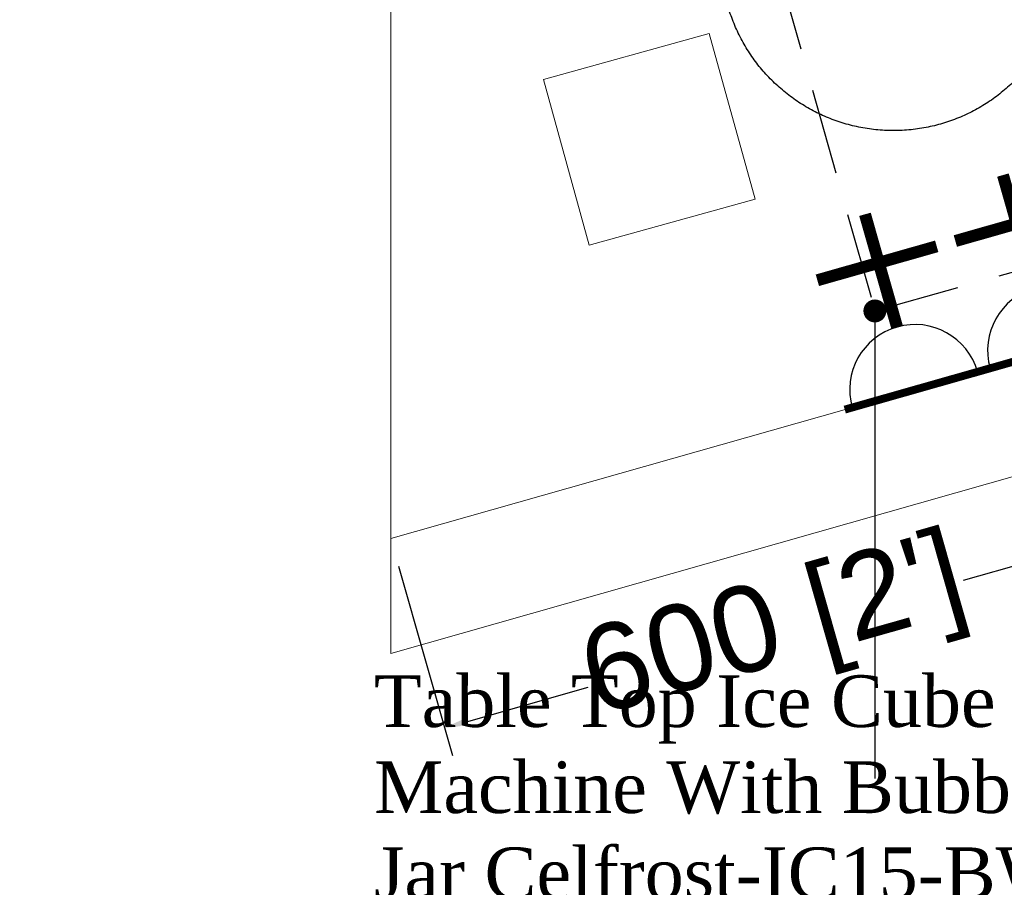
# Model space of a CAD drawing. Header units: millimetres. Extents: x 2950152 to 2989892, y -490837 to -470506.
# Tile 5 of 57: x 2971020 to 2971878, y -486398 to -485642. Entities that reach past the tile are written whole.
import ezdxf

# ---------------------------------------------------------------- set-up
doc = ezdxf.new("R2010")
doc.units = ezdxf.units.MM
doc.header["$LTSCALE"] = 1000
doc.header["$MEASUREMENT"] = 0
doc.header["$PDMODE"] = 3
doc.header["$PDSIZE"] = -1
doc.linetypes.add('HIDDEN', pattern=[0.375, 0.25, -0.125])
doc.linetypes.add('Hidden 2mm', pattern=[3, 2, -1])
doc.layers.get('0').update_dxf_attribs({"linetype": 'CONTINUOUS'})
doc.layers.get('Defpoints').update_dxf_attribs({"linetype": 'CONTINUOUS'})
doc.layers.add('A-DETL', color=1, linetype='CONTINUOUS', lineweight=15)
for name, color, linetype in [('ELECTRICAL', 7, 'CONTINUOUS'), ('Equipment', 5, 'CONTINUOUS'), ('Equipment Name', 7, 'CONTINUOUS')]:
    doc.layers.add(name, color=color, linetype=linetype)
doc.styles.get("Standard").update_dxf_attribs({"font": 'arial.ttf'})
doc.styles.add('style12', font='BOOKOSI.TTF')
doc.dimstyles.new('TFS-Dim', dxfattribs={"dimtxt": 75, "dimasz": 20, "dimexe": 25, "dimexo": 25, "dimgap": 5, "dimtad": 0, "dimdec": 0, "dimzin": 0, "dimdsep": 46, "dimtxsty": 'Standard', "dimcen": 0.09, "dimclrd": 8, "dimclre": 8, "dimadec": 0, "dimazin": 0, "dimtfac": 1, "dimtdec": 0, "dimtofl": 0, "dimtmove": 0, "dimatfit": 3, "dimldrblk": 'DOT', "dimfxl": 0, "dimtolj": 1, "dimtzin": 0, "dimlwd": -1, "dimlwe": -1, "dimarcsym": 0})

# ---------------------------------------------------------------- blocks, each defined once
blk = doc.blocks.new('_Dot')
at = {"color": 0, "linetype": 'ByBlock', "lineweight": -2}
blk.add_line((-0.5, 0), (-1, 0), dxfattribs=at)
at = {"color": 0, "linetype": 'ByBlock', "const_width": 0.5}
blk.add_lwpolyline([(-0.25, 0, 1), (0.25, 0, 1)], format="xyb", close=True, dxfattribs=at)
blk = doc.blocks.new('A$C21C85089')
at = {"layer": 'ELECTRICAL'}
for points, const_width in [([(-41.98, 108.53), (43.38, 108.53)], 4.7), ([(0, 69.74), (0, 0)], 7.15), ([(-35.85, 30.01), (37.99, 30.01)], 7.15)]:
    blk.add_lwpolyline(points, dxfattribs=dict(at, const_width=const_width))
blk.add_arc((0, 108.53), 38.79, 180, 0, dxfattribs=at)
blk = doc.blocks.new('*D822')
at = {"layer": 'Defpoints', "color": 0, "lineweight": -2}
for p in [(2971920.27, -485930.34), (2971343.29, -486094.43), (2971390.21, -486259.44)]:
    blk.add_point(p, dxfattribs=at)
at = {"layer": 'ELECTRICAL', "color": 8}
for p, q in [((2971927.11, -485954.39), (2971974.03, -486119.4)), ((2971947.96, -486100.82), (2971842.06, -486130.94)), ((2971350.13, -486118.48), (2971397.05, -486283.48)), ((2971409.45, -486253.97), (2971515.35, -486223.85))]:
    blk.add_line(p, q, dxfattribs=at)
at = {"layer": 'ELECTRICAL', "color": 8, "lineweight": -2}
for points in [[(2971947.05, -486097.62), (2971948.87, -486104.03), (2971967.2, -486095.35)], [(2971408.54, -486250.76), (2971410.36, -486257.17), (2971390.21, -486259.44)]]:
    blk.add_solid(points, dxfattribs=at)
at = {"layer": 'ELECTRICAL', "color": 0, "lineweight": -2, "insert": (2971678.7, -486177.39), "char_height": 75, "attachment_point": 5, "rotation": 15.87499}
blk.add_mtext("\\A1;600 [2']", dxfattribs=at)

msp = doc.modelspace()

# ---------------------------------------------------------------- linework, layer by layer
at = {"lineweight": -2}
msp.add_circle((2970013.77, -481719.25), 9117.57, dxfattribs=at)
at = {"layer": 'A-DETL', "linetype": 'Hidden 2mm', "ltscale": 30}
for p, q in [((2971343.29, -483990.43), (2971343.29, -486194.43)), ((2974473.48, -485204.25), (2971343.29, -486094.43)), ((2974623.29, -485262.43), (2971343.29, -486194.43))]:
    msp.add_line(p, q, dxfattribs=at)
msp.add_lwpolyline([(2971476.34, -485694.06), (2971516.37, -485838.62), (2971660.93, -485798.59), (2971620.9, -485654.03)], close=True, dxfattribs=at)
at = {"layer": 'Equipment', "linetype": 'HIDDEN', "ltscale": 0.3}
msp.add_lwpolyline([(2971765.24, -485895.94), (2972150.13, -485787.04), (2972034.42, -485378.09), (2971649.53, -485486.99)], close=True, dxfattribs=at)
at = {"layer": 'Equipment', "color": 3, "linetype": 'HIDDEN', "ltscale": 250}
msp.add_circle((2971781.37, -485588.71, -0.49), 150, dxfattribs=at)

# ---------------------------------------------------------------- block references
at = {"layer": 'ELECTRICAL', "xscale": 1.464380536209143, "yscale": 1.464380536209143, "zscale": 1.464380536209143, "rotation": 195.8750112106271}
for p in [(2971876.82, -485777.5), (2971756.59, -485811.7)]:
    msp.add_blockref('A$C21C85089', p, dxfattribs=at)

# ---------------------------------------------------------------- texts
at = {"layer": 'Equipment Name', "color": 0, "insert": (2971328.78, -486213.54, 0.49), "char_height": 45, "width": 690.2182, "attachment_point": 1, "style": 'style12'}
msp.add_mtext('Table Top Ice Cube Machine With Bubble Jar Celfrost-IC15-BW\\P400x425x475Ht.', dxfattribs=at)

# ---------------------------------------------------------------- dimensions: what is measured, and where the dimension line sits
at = {"layer": 'ELECTRICAL', "lineweight": -2}
dim = msp.add_aligned_dim(p1=(2971920.27, -485930.34), p2=(2971343.29, -486094.43), distance=171.55, dimstyle='TFS-Dim', dxfattribs=at)
dim.commit()
dim.dimension.update_dxf_attribs({"geometry": '*D822', "text_midpoint": (2971678.7, -486177.39)})

# ---------------------------------------------------------------- leaders
at = {"layer": 'Equipment Name', "lineweight": -2}
msp.add_leader([(2971765.24, -485895.94), (2971765.24, -486303.36)], dimstyle='TFS-Dim', override={"dimgap": 5, "dimtad": 0}, dxfattribs=at)

doc.saveas('drawing.dxf')
